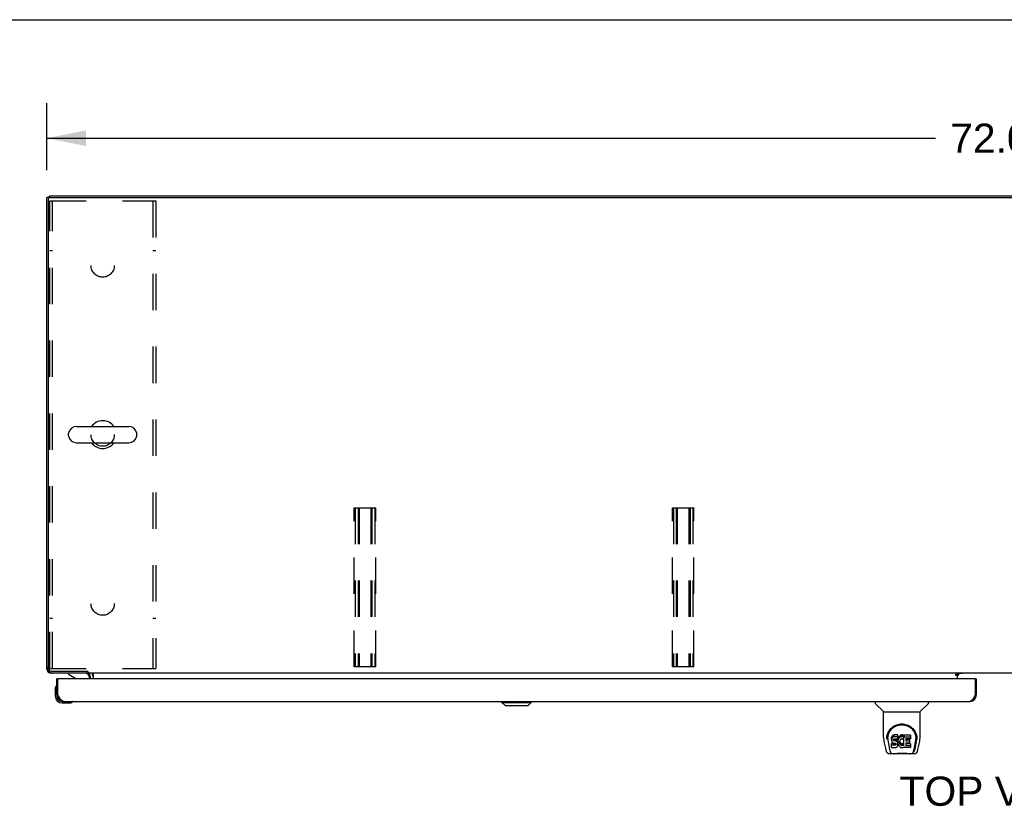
# Model space of a CAD drawing. Header units: inches. Extents: x 0 to 250, y 0 to 162.
# Tile 10 of 21: x 43 to 80, y 132 to 162. Entities that reach past the tile are written whole.
import ezdxf

# ---------------------------------------------------------------- set-up
doc = ezdxf.new("R2010")
doc.units = ezdxf.units.IN
doc.header["$LTSCALE"] = 13.735038
doc.header["$MEASUREMENT"] = 0
doc.linetypes.add('HIDDEN', pattern=[0.2, 0.1, -0.1])
doc.layers.get('0').update_dxf_attribs({"linetype": 'CONTINUOUS'})
for name, color, linetype in [('02___PRT_ALL_AXES', 7, 'CONTINUOUS'), ('DEFAULT_2', 8, 'HIDDEN'), ('DIMENSIONS', 7, 'CONTINUOUS')]:
    doc.layers.add(name, color=color, linetype=linetype)
doc.styles.get("Standard").update_dxf_attribs({"font": 'arial.ttf'})
doc.dimstyles.new('DIMSTYLE_1', dxfattribs={"dimtxt": 1.101741, "dimasz": 1.468988, "dimexe": 0.09, "dimexo": 0.07, "dimgap": 0.0375, "dimtad": 0, "dimtih": 1, "dimtoh": 1, "dimzin": 4, "dimdsep": 46, "dimtxsty": 'Standard', "dimblk": '_FILLED', "dimblk1": '_FILLED', "dimblk2": '_FILLED', "dimcen": 0.09, "dimazin": 1, "dimtfac": 1, "dimtdec": 3, "dimtofl": 0, "dimtmove": 0, "dimatfit": 3, "dimldrblk": '_FILLED', "dimfxl": 1, "dimtolj": 1, "dimtzin": 4, "dimarcsym": 0})

# ---------------------------------------------------------------- blocks, each defined once
blk = doc.blocks.new('_FILLED')
at = {"color": 0, "linetype": 'ByBlock'}
blk.add_solid([(0, 0), (-1, 0.2), (-1, -0.2)], dxfattribs=at)
blk = doc.blocks.new('*D14')
at = {"layer": 'DIMENSIONS', "color": 2, "linetype": 'Continuous'}
for p, q in [((43.675, 155.916), (43.675, 158.442)), ((115.675, 155.916), (115.675, 158.442)), ((43.675, 157.12), (77.199, 157.12)), ((115.675, 157.12), (82.151, 157.12))]:
    blk.add_line(p, q, dxfattribs=at)
at = {"layer": 'DIMENSIONS', "color": 2, "linetype": 'Continuous', "xscale": 1.4689880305, "yscale": 1.4689880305, "zscale": 1.4689880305, "rotation": 180}
blk.add_blockref('_FILLED', (43.675, 157.12), dxfattribs=at)
at = {"layer": 'DIMENSIONS', "color": 2, "linetype": 'Continuous', "xscale": 1.4689880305, "yscale": 1.4689880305, "zscale": 1.4689880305}
blk.add_blockref('_FILLED', (115.675, 157.12), dxfattribs=at)
at = {"layer": 'DIMENSIONS', "color": 2, "linetype": 'Continuous', "insert": (79.675, 157.67), "char_height": 1.1017, "width": 3.84995, "attachment_point": 2, "line_spacing_factor": 0.9}
blk.add_mtext('72.00', dxfattribs=at)

msp = doc.modelspace()

# ---------------------------------------------------------------- linework, layer by layer
at = {"color": 7, "linetype": 'Continuous'}
for p, q in [((0, 161.589), (249.728, 161.589)), ((43.779, 154.888), (43.675, 154.888)), ((43.724, 154.891), (43.727, 154.888)), ((43.779, 154.887), (43.779, 154.94)), ((43.789, 154.888), (115.56, 154.888)), ((43.727, 154.825), (43.727, 137.142)), ((44.491, 145.896), (44.491, 145.984)), ((44.791, 146.246), (46.766, 146.246)), ((47.066, 145.896), (47.066, 145.984)), ((44.791, 145.634), (46.766, 145.634)), ((43.675, 137.106), (43.688, 137.106)), ((43.724, 136.989), (43.747, 137.012)), ((43.841, 136.953), (43.841, 136.94)), ((43.852, 137.017), (45.182, 137.017)), ((44.112, 136.736), (44.05, 136.736)), ((44.492, 136.94), (44.492, 136.901)), ((44.492, 136.901), (44.73, 136.763)), ((45.174, 137.017), (45.174, 136.94)), ((45.227, 136.991), (45.227, 136.94)), ((114.122, 136.94), (45.227, 136.94)), ((45.279, 136.736), (45.279, 136.783)), ((45.425, 136.911), (45.425, 136.736)), ((77.961, 136.91), (78.029, 136.91)), ((77.961, 136.86), (77.961, 136.91)), ((78.029, 136.86), (77.961, 136.86)), ((78.029, 136.94), (78.029, 136.91)), ((78.029, 136.736), (78.029, 136.905)), ((78.036, 136.865), (78.1, 136.929)), ((78.675, 136.736), (78.737, 136.736)), ((43.99, 136.341), (43.993, 136.379)), ((43.99, 136.341), (43.99, 136.085)), ((44.037, 136.477), (44.035, 136.47)), ((44.05, 136.128), (44.05, 136.085)), ((44.05, 136.128), (44.092, 136.128)), ((78.737, 136.128), (78.695, 136.128)), ((44.253, 135.882), (44.296, 135.882)), ((44.253, 135.822), (44.509, 135.822)), ((44.638, 135.867), (44.645, 135.869)), ((60.842, 135.843), (60.842, 135.882)), ((60.96, 135.725), (60.842, 135.843)), ((60.842, 135.843), (61.945, 135.843)), ((60.843, 135.843), (60.843, 135.882)), ((60.961, 135.725), (60.843, 135.843)), ((60.96, 135.725), (61.827, 135.725)), ((61.827, 135.725), (61.945, 135.843)), ((61.945, 135.843), (61.945, 135.882)), ((74.921, 135.882), (74.921, 135.82)), ((75.23, 135.494), (74.933, 135.792)), ((76.62, 135.494), (76.917, 135.792)), ((76.929, 135.882), (76.929, 135.82)), ((75.236, 135.488), (76.614, 135.488)), ((75.236, 134.516), (75.236, 135.488)), ((76.614, 134.517), (76.614, 135.488)), ((75.361, 134.548), (75.36, 134.484)), ((75.398, 134.475), (75.398, 134.451)), ((75.541, 134.52), (75.539, 134.496)), ((75.539, 134.429), (75.539, 134.496)), ((75.546, 134.543), (75.541, 134.52)), ((75.541, 134.453), (75.541, 134.52)), ((75.546, 134.476), (75.541, 134.453)), ((75.555, 134.566), (75.546, 134.543)), ((75.546, 134.476), (75.546, 134.543)), ((75.555, 134.499), (75.546, 134.476)), ((75.569, 134.585), (75.555, 134.566)), ((75.555, 134.499), (75.555, 134.566)), ((75.569, 134.519), (75.555, 134.499)), ((75.577, 134.593), (75.569, 134.585)), ((75.569, 134.519), (75.569, 134.585)), ((75.577, 134.527), (75.569, 134.519)), ((75.587, 134.6), (75.577, 134.593)), ((75.577, 134.527), (75.577, 134.593)), ((75.587, 134.533), (75.577, 134.527)), ((75.609, 134.61), (75.587, 134.6)), ((75.587, 134.533), (75.587, 134.6)), ((75.609, 134.543), (75.587, 134.533)), ((75.632, 134.617), (75.609, 134.61)), ((75.609, 134.543), (75.609, 134.61)), ((75.632, 134.55), (75.609, 134.543)), ((75.616, 134.454), (75.622, 134.459)), ((75.617, 134.397), (75.617, 134.456)), ((75.622, 134.459), (75.636, 134.464)), ((75.624, 134.459), (75.623, 134.46)), ((75.638, 134.455), (75.624, 134.459)), ((75.624, 134.393), (75.624, 134.459)), ((75.771, 134.617), (75.632, 134.617)), ((75.632, 134.55), (75.632, 134.617)), ((75.771, 134.55), (75.632, 134.55)), ((75.636, 134.464), (75.651, 134.465)), ((75.662, 134.456), (75.638, 134.455)), ((75.638, 134.389), (75.638, 134.455)), ((75.651, 134.465), (75.764, 134.465)), ((75.686, 134.455), (75.662, 134.456)), ((75.662, 134.389), (75.662, 134.456)), ((75.709, 134.45), (75.686, 134.455)), ((75.686, 134.388), (75.686, 134.455)), ((75.764, 134.465), (75.769, 134.465)), ((75.769, 134.465), (75.771, 134.471)), ((75.773, 134.574), (75.771, 134.617)), ((75.771, 134.55), (75.771, 134.617)), ((75.773, 134.507), (75.771, 134.55)), ((75.771, 134.471), (75.772, 134.484)), ((75.772, 134.484), (75.773, 134.507)), ((75.773, 134.507), (75.773, 134.574)), ((75.78, 134.475), (75.776, 134.453)), ((75.786, 134.496), (75.78, 134.475)), ((75.78, 134.408), (75.78, 134.475)), ((75.794, 134.517), (75.786, 134.496)), ((75.786, 134.43), (75.786, 134.496)), ((75.805, 134.537), (75.794, 134.517)), ((75.794, 134.45), (75.794, 134.517)), ((75.805, 134.47), (75.794, 134.45)), ((75.818, 134.555), (75.805, 134.537)), ((75.805, 134.47), (75.805, 134.537)), ((75.818, 134.488), (75.805, 134.47)), ((75.833, 134.571), (75.818, 134.555)), ((75.818, 134.488), (75.818, 134.555)), ((75.833, 134.505), (75.818, 134.488)), ((75.849, 134.587), (75.833, 134.571)), ((75.833, 134.505), (75.833, 134.571)), ((75.849, 134.52), (75.833, 134.505)), ((75.867, 134.6), (75.849, 134.587)), ((75.849, 134.52), (75.849, 134.587)), ((75.867, 134.533), (75.849, 134.52)), ((75.888, 134.608), (75.867, 134.6)), ((75.867, 134.533), (75.867, 134.6)), ((75.888, 134.542), (75.867, 134.533)), ((75.912, 134.46), (75.887, 134.45)), ((75.91, 134.613), (75.888, 134.608)), ((75.888, 134.542), (75.888, 134.608)), ((75.91, 134.547), (75.888, 134.542)), ((75.932, 134.616), (75.91, 134.613)), ((75.91, 134.547), (75.91, 134.613)), ((75.932, 134.549), (75.91, 134.547)), ((75.925, 134.464), (75.912, 134.46)), ((75.938, 134.463), (75.925, 134.464)), ((75.932, 134.616), (75.954, 134.615)), ((75.932, 134.549), (75.932, 134.616)), ((75.954, 134.548), (75.932, 134.549)), ((75.951, 134.46), (75.938, 134.463)), ((75.964, 134.455), (75.951, 134.46)), ((75.965, 134.613), (75.954, 134.615)), ((75.954, 134.548), (75.954, 134.615)), ((75.965, 134.547), (75.954, 134.548)), ((75.976, 134.61), (75.965, 134.613)), ((75.965, 134.547), (75.965, 134.613)), ((75.976, 134.543), (75.965, 134.547)), ((75.996, 134.526), (75.97, 134.458)), ((75.995, 134.598), (75.976, 134.61)), ((75.976, 134.543), (75.976, 134.61)), ((75.995, 134.531), (75.976, 134.543)), ((75.995, 134.598), (75.995, 134.531)), ((75.996, 134.594), (75.996, 134.528)), ((76.005, 134.615), (76.242, 134.615)), ((76.005, 134.223), (76.005, 134.615)), ((76.005, 134.548), (76.242, 134.548)), ((76.075, 134.46), (76.075, 134.393)), ((76.242, 134.465), (76.079, 134.465)), ((76.079, 134.455), (76.211, 134.455)), ((76.246, 134.611), (76.246, 134.469)), ((76.489, 134.547), (76.49, 134.484)), ((76.496, 134.461), (76.496, 134.462)), ((75.251, 134.373), (75.316, 134.068)), ((75.407, 134.353), (75.465, 134.061)), ((75.541, 134.453), (75.539, 134.429)), ((75.539, 134.429), (75.54, 134.406)), ((75.54, 134.406), (75.544, 134.382)), ((75.541, 134.144), (75.541, 134.285)), ((75.544, 134.382), (75.552, 134.36)), ((75.605, 134.29), (75.546, 134.29)), ((75.546, 134.223), (75.546, 134.29)), ((75.605, 134.224), (75.546, 134.223)), ((75.546, 134.139), (75.69, 134.139)), ((75.552, 134.36), (75.565, 134.34)), ((75.565, 134.34), (75.581, 134.322)), ((75.581, 134.322), (75.601, 134.309)), ((75.601, 134.309), (75.612, 134.305)), ((75.666, 134.291), (75.605, 134.29)), ((75.605, 134.224), (75.605, 134.29)), ((75.666, 134.224), (75.605, 134.224)), ((75.61, 134.418), (75.611, 134.433)), ((75.611, 134.41), (75.61, 134.418)), ((75.611, 134.433), (75.613, 134.448)), ((75.611, 134.41), (75.611, 134.433)), ((75.613, 134.403), (75.611, 134.41)), ((75.612, 134.305), (75.624, 134.303)), ((75.613, 134.448), (75.616, 134.454)), ((75.613, 134.403), (75.613, 134.448)), ((75.617, 134.397), (75.613, 134.403)), ((75.624, 134.393), (75.617, 134.397)), ((75.638, 134.389), (75.624, 134.393)), ((75.624, 134.303), (75.671, 134.302)), ((75.662, 134.389), (75.638, 134.389)), ((75.686, 134.388), (75.662, 134.389)), ((75.681, 134.292), (75.666, 134.291)), ((75.666, 134.224), (75.666, 134.291)), ((75.681, 134.225), (75.666, 134.224)), ((75.671, 134.302), (75.679, 134.302)), ((75.679, 134.302), (75.686, 134.299)), ((75.688, 134.295), (75.681, 134.292)), ((75.681, 134.225), (75.681, 134.292)), ((75.688, 134.228), (75.681, 134.225)), ((75.709, 134.383), (75.686, 134.388)), ((75.686, 134.299), (75.692, 134.295)), ((75.689, 134.297), (75.688, 134.295)), ((75.688, 134.228), (75.688, 134.295)), ((75.693, 134.234), (75.688, 134.228)), ((75.69, 134.139), (75.702, 134.14)), ((75.692, 134.295), (75.697, 134.289)), ((75.693, 134.234), (75.693, 134.293)), ((75.702, 134.246), (75.693, 134.234)), ((75.697, 134.289), (75.703, 134.275)), ((75.702, 134.246), (75.702, 134.277)), ((75.705, 134.253), (75.702, 134.246)), ((75.702, 134.14), (75.713, 134.144)), ((75.703, 134.275), (75.706, 134.26)), ((75.705, 134.253), (75.705, 134.265)), ((75.706, 134.26), (75.705, 134.253)), ((75.72, 134.445), (75.709, 134.45)), ((75.709, 134.383), (75.709, 134.45)), ((75.72, 134.378), (75.709, 134.383)), ((75.713, 134.144), (75.733, 134.158)), ((75.73, 134.438), (75.72, 134.445)), ((75.72, 134.378), (75.72, 134.445)), ((75.73, 134.371), (75.72, 134.378)), ((75.747, 134.421), (75.73, 134.438)), ((75.73, 134.371), (75.73, 134.438)), ((75.747, 134.354), (75.73, 134.371)), ((75.733, 134.158), (75.75, 134.175)), ((75.761, 134.401), (75.747, 134.421)), ((75.747, 134.354), (75.747, 134.421)), ((75.761, 134.334), (75.747, 134.354)), ((75.75, 134.175), (75.757, 134.185)), ((75.757, 134.185), (75.762, 134.196)), ((75.77, 134.379), (75.761, 134.401)), ((75.761, 134.334), (75.761, 134.401)), ((75.77, 134.312), (75.761, 134.334)), ((75.762, 134.196), (75.771, 134.218)), ((75.771, 134.375), (75.77, 134.379)), ((75.77, 134.312), (75.77, 134.379)), ((75.776, 134.289), (75.77, 134.312)), ((75.776, 134.453), (75.771, 134.409)), ((75.771, 134.342), (75.771, 134.409)), ((75.776, 134.386), (75.771, 134.342)), ((75.771, 134.342), (75.772, 134.32)), ((75.771, 134.218), (75.777, 134.241)), ((75.772, 134.32), (75.775, 134.298)), ((75.775, 134.298), (75.78, 134.276)), ((75.776, 134.386), (75.776, 134.453)), ((75.78, 134.408), (75.776, 134.386)), ((75.779, 134.265), (75.776, 134.289)), ((75.777, 134.241), (75.779, 134.265)), ((75.779, 134.265), (75.779, 134.28)), ((75.786, 134.43), (75.78, 134.408)), ((75.78, 134.276), (75.787, 134.255)), ((75.794, 134.45), (75.786, 134.43)), ((75.787, 134.255), (75.808, 134.215)), ((75.808, 134.215), (75.821, 134.197)), ((75.821, 134.197), (75.835, 134.18)), ((75.835, 134.18), (75.852, 134.165)), ((75.841, 134.358), (75.84, 134.331)), ((75.84, 134.331), (75.842, 134.317)), ((75.844, 134.384), (75.841, 134.358)), ((75.842, 134.317), (75.842, 134.358)), ((75.842, 134.317), (75.845, 134.305)), ((75.848, 134.397), (75.844, 134.384)), ((75.844, 134.377), (75.845, 134.371)), ((75.845, 134.371), (75.855, 134.347)), ((75.845, 134.305), (75.845, 134.371)), ((75.845, 134.305), (75.855, 134.28)), ((75.854, 134.409), (75.848, 134.397)), ((75.852, 134.165), (75.869, 134.151)), ((75.868, 134.432), (75.854, 134.409)), ((75.855, 134.347), (75.868, 134.323)), ((75.855, 134.28), (75.855, 134.347)), ((75.855, 134.28), (75.868, 134.257)), ((75.876, 134.442), (75.868, 134.432)), ((75.868, 134.323), (75.877, 134.313)), ((75.868, 134.257), (75.868, 134.323)), ((75.868, 134.257), (75.877, 134.247)), ((75.869, 134.151), (75.879, 134.146)), ((75.887, 134.45), (75.876, 134.442)), ((75.877, 134.313), (75.887, 134.305)), ((75.877, 134.247), (75.877, 134.313)), ((75.877, 134.247), (75.887, 134.238)), ((75.879, 134.146), (75.89, 134.143)), ((75.887, 134.305), (75.898, 134.297)), ((75.887, 134.238), (75.887, 134.305)), ((75.887, 134.238), (75.898, 134.23)), ((75.89, 134.143), (75.912, 134.137)), ((75.898, 134.297), (75.911, 134.292)), ((75.898, 134.23), (75.898, 134.297)), ((75.898, 134.23), (75.911, 134.225)), ((75.911, 134.292), (75.924, 134.29)), ((75.911, 134.225), (75.911, 134.292)), ((75.911, 134.225), (75.924, 134.223)), ((75.912, 134.137), (75.934, 134.135)), ((75.924, 134.29), (75.937, 134.289)), ((75.924, 134.223), (75.924, 134.29)), ((75.924, 134.223), (75.937, 134.223)), ((75.934, 134.135), (75.956, 134.138)), ((75.937, 134.289), (75.95, 134.291)), ((75.937, 134.223), (75.937, 134.289)), ((75.937, 134.223), (75.95, 134.225)), ((75.95, 134.291), (75.963, 134.295)), ((75.95, 134.225), (75.95, 134.291)), ((75.95, 134.225), (75.963, 134.229)), ((75.956, 134.138), (75.977, 134.144)), ((75.963, 134.295), (75.975, 134.301)), ((75.963, 134.229), (75.963, 134.295)), ((75.963, 134.229), (75.975, 134.234)), ((75.975, 134.301), (75.986, 134.308)), ((75.975, 134.234), (75.975, 134.301)), ((75.975, 134.234), (75.986, 134.242)), ((75.977, 134.144), (75.996, 134.156)), ((75.986, 134.308), (75.986, 134.242)), ((75.993, 134.307), (76.005, 134.29)), ((75.993, 134.241), (76.005, 134.223)), ((76.007, 134.156), (75.996, 134.156)), ((75.996, 134.156), (75.996, 134.156)), ((76.007, 134.143), (76.007, 134.156)), ((76.242, 134.139), (76.011, 134.139)), ((76.076, 134.302), (76.076, 134.224)), ((76.079, 134.388), (76.211, 134.388)), ((76.211, 134.306), (76.081, 134.306)), ((76.081, 134.287), (76.242, 134.287)), ((76.081, 134.22), (76.242, 134.22)), ((76.215, 134.451), (76.215, 134.311)), ((76.247, 134.282), (76.247, 134.143)), ((76.385, 134.061), (76.442, 134.35)), ((76.427, 134.096), (76.479, 134.366)), ((76.442, 134.35), (76.443, 134.354)), ((76.534, 134.068), (76.599, 134.373)), ((75.44, 133.913), (75.642, 133.913)), ((75.482, 133.992), (75.475, 133.992)), ((75.481, 133.997), (75.484, 133.987)), ((75.484, 133.986), (75.484, 133.987)), ((75.527, 133.913), (75.525, 133.913)), ((76.218, 133.902), (75.632, 133.902)), ((76.208, 133.913), (76.41, 133.913)), ((76.325, 133.913), (76.323, 133.913)), ((76.366, 133.987), (76.369, 133.997)), ((76.366, 133.986), (76.366, 133.987)), ((76.375, 133.992), (76.368, 133.992))]:
    msp.add_line(p, q, dxfattribs=at)
at = {"color": 3, "linetype": 'Continuous'}
for p, q in [((43.675, 137.106), (43.675, 154.888)), ((43.779, 154.94), (115.571, 154.94)), ((45.178, 136.94), (43.841, 136.94)), ((44.05, 136.128), (44.05, 136.736)), ((44.092, 136.128), (44.092, 136.716)), ((78.675, 136.736), (44.112, 136.736)), ((45.321, 136.736), (45.321, 136.797)), ((78.029, 136.905), (77.961, 136.905)), ((78.2, 136.929), (78.029, 136.929)), ((78.695, 136.716), (78.695, 136.128)), ((78.737, 136.128), (78.737, 136.736)), ((44.099, 136.116), (44.092, 136.128)), ((44.109, 136.096), (44.099, 136.116)), ((44.126, 136.065), (44.119, 136.077)), ((44.133, 136.052), (44.126, 136.065)), ((78.668, 136.077), (78.661, 136.065)), ((78.675, 136.09), (78.668, 136.077)), ((78.682, 136.103), (78.675, 136.09)), ((78.695, 136.128), (78.682, 136.103)), ((44.296, 135.882), (78.491, 135.882))]:
    msp.add_line(p, q, dxfattribs=at)
for points in [[(43.684, 137.122), (43.683, 137.122), (43.677, 137.114), (43.675, 137.106)], [(43.841, 136.94), (43.849, 136.942), (43.857, 136.948), (43.857, 136.949)], [(44.119, 136.077), (44.112, 136.09), (44.109, 136.096)], [(44.296, 135.882), (44.293, 135.882), (44.29, 135.882), (44.286, 135.883), (44.283, 135.883), (44.279, 135.884), (44.276, 135.885), (44.273, 135.886), (44.269, 135.887), (44.266, 135.889), (44.262, 135.89), (44.259, 135.892), (44.256, 135.894), (44.252, 135.896), (44.249, 135.898), (44.245, 135.901), (44.242, 135.903), (44.239, 135.906), (44.235, 135.909), (44.232, 135.912), (44.228, 135.915), (44.225, 135.918), (44.222, 135.922), (44.218, 135.925), (44.215, 135.929), (44.211, 135.933), (44.208, 135.937), (44.204, 135.941), (44.201, 135.945), (44.198, 135.95), (44.194, 135.954), (44.191, 135.959), (44.187, 135.964), (44.184, 135.968), (44.181, 135.973), (44.177, 135.978), (44.174, 135.984), (44.17, 135.989), (44.167, 135.994), (44.164, 136), (44.16, 136.005), (44.157, 136.011), (44.153, 136.017), (44.15, 136.022), (44.147, 136.028), (44.143, 136.034), (44.14, 136.04), (44.136, 136.046), (44.133, 136.052)], [(78.661, 136.065), (78.655, 136.052), (78.651, 136.046), (78.648, 136.04), (78.644, 136.034), (78.641, 136.028), (78.638, 136.022), (78.634, 136.017), (78.631, 136.011), (78.627, 136.005), (78.624, 136), (78.621, 135.994), (78.617, 135.989), (78.614, 135.984), (78.61, 135.978), (78.607, 135.973), (78.603, 135.968), (78.6, 135.964), (78.597, 135.959), (78.593, 135.954), (78.59, 135.95), (78.586, 135.945), (78.583, 135.941), (78.58, 135.937), (78.576, 135.933), (78.573, 135.929), (78.569, 135.925), (78.566, 135.922), (78.563, 135.918), (78.559, 135.915), (78.556, 135.912), (78.552, 135.909), (78.549, 135.906), (78.546, 135.903), (78.542, 135.901), (78.539, 135.898), (78.535, 135.896), (78.532, 135.894), (78.528, 135.892), (78.525, 135.89), (78.522, 135.889), (78.518, 135.887), (78.515, 135.886), (78.511, 135.885), (78.508, 135.884), (78.505, 135.883), (78.501, 135.883), (78.498, 135.882), (78.494, 135.882), (78.491, 135.882)]]:
    msp.add_lwpolyline(points, dxfattribs=at)
at = {"color": 7, "linetype": 'Continuous'}
for points in [[(45.207, 137.006), (45.205, 137.006), (45.203, 137.007), (45.201, 137.007), (45.199, 137.008), (45.197, 137.009), (45.195, 137.01), (45.192, 137.012), (45.189, 137.013), (45.187, 137.014), (45.184, 137.016), (45.182, 137.017)], [(45.227, 136.991), (45.226, 136.992), (45.225, 136.994), (45.223, 136.996), (45.222, 136.997), (45.22, 136.999), (45.219, 137), (45.217, 137.001), (45.216, 137.002), (45.215, 137.003), (45.214, 137.003), (45.212, 137.004), (45.211, 137.004), (45.21, 137.005), (45.207, 137.006)], [(45.396, 136.937), (45.394, 136.938), (45.393, 136.939), (45.391, 136.939), (45.39, 136.94), (45.388, 136.94)], [(45.405, 136.924), (45.403, 136.928), (45.401, 136.93), (45.4, 136.932), (45.399, 136.934), (45.397, 136.935), (45.396, 136.937)], [(45.425, 136.911), (45.423, 136.911), (45.422, 136.911), (45.42, 136.911), (45.418, 136.912), (45.416, 136.913), (45.414, 136.914), (45.412, 136.915), (45.411, 136.917), (45.409, 136.918), (45.408, 136.92), (45.407, 136.922), (45.405, 136.924)], [(75.354, 134.474), (75.357, 134.517), (75.364, 134.569), (75.376, 134.618), (75.391, 134.664), (75.41, 134.707), (75.431, 134.748), (75.456, 134.786), (75.483, 134.822), (75.512, 134.856), (75.544, 134.887), (75.579, 134.915), (75.615, 134.941), (75.654, 134.964), (75.695, 134.984), (75.738, 135.001), (75.783, 135.014), (75.829, 135.024), (75.876, 135.03), (75.923, 135.032), (75.971, 135.03), (76.017, 135.025), (76.063, 135.015), (76.108, 135.002), (76.151, 134.986), (76.192, 134.966), (76.231, 134.943), (76.268, 134.918), (76.303, 134.889), (76.335, 134.859), (76.365, 134.825), (76.392, 134.79), (76.417, 134.752), (76.438, 134.711), (76.457, 134.668), (76.473, 134.622), (76.485, 134.574), (76.493, 134.522), (76.496, 134.474)], [(75.398, 134.475), (75.398, 134.495), (75.4, 134.519), (75.403, 134.543), (75.406, 134.567), (75.411, 134.59), (75.417, 134.613), (75.423, 134.636), (75.431, 134.658), (75.44, 134.68), (75.449, 134.701), (75.459, 134.721), (75.47, 134.741), (75.482, 134.76), (75.494, 134.778), (75.507, 134.795), (75.52, 134.812), (75.534, 134.827), (75.548, 134.842), (75.562, 134.856), (75.577, 134.87), (75.592, 134.883), (75.607, 134.895), (75.622, 134.906), (75.638, 134.916), (75.654, 134.926), (75.669, 134.935), (75.685, 134.944)], [(75.685, 134.944), (75.701, 134.952), (75.717, 134.959), (75.733, 134.965), (75.749, 134.971), (75.765, 134.977), (75.781, 134.981), (75.797, 134.986), (75.813, 134.989), (75.829, 134.993), (75.845, 134.995), (75.861, 134.998), (75.877, 134.999), (75.892, 135), (75.908, 135.001), (75.924, 135.001), (75.94, 135.001), (75.956, 135.001), (75.972, 134.999), (75.988, 134.998), (76.004, 134.996), (76.02, 134.993), (76.036, 134.99), (76.052, 134.986), (76.068, 134.982), (76.084, 134.977), (76.1, 134.972), (76.116, 134.966), (76.132, 134.959), (76.148, 134.952)], [(76.148, 134.952), (76.164, 134.944), (76.18, 134.936), (76.196, 134.927), (76.211, 134.917), (76.227, 134.906), (76.242, 134.895), (76.257, 134.883), (76.272, 134.871), (76.287, 134.857), (76.302, 134.843), (76.316, 134.828), (76.33, 134.812), (76.343, 134.795), (76.356, 134.778), (76.368, 134.76), (76.38, 134.741), (76.39, 134.721), (76.401, 134.701), (76.41, 134.68), (76.419, 134.659), (76.426, 134.637), (76.433, 134.614), (76.439, 134.591), (76.444, 134.567), (76.447, 134.543), (76.45, 134.519), (76.452, 134.495), (76.452, 134.475)], [(75.236, 134.516), (75.237, 134.49), (75.24, 134.447), (75.245, 134.405), (75.251, 134.373)], [(75.354, 134.461), (75.354, 134.466), (75.354, 134.474)], [(76.443, 134.354), (76.443, 134.357), (76.444, 134.36), (76.445, 134.363), (76.445, 134.366), (76.446, 134.37), (76.446, 134.373), (76.447, 134.376), (76.447, 134.38), (76.448, 134.383), (76.448, 134.387), (76.448, 134.391), (76.449, 134.395), (76.449, 134.399), (76.45, 134.403), (76.45, 134.407), (76.45, 134.411), (76.451, 134.415), (76.451, 134.42), (76.451, 134.425), (76.451, 134.429), (76.452, 134.434), (76.452, 134.439), (76.452, 134.444), (76.452, 134.449), (76.452, 134.475)], [(76.496, 134.474), (76.496, 134.467), (76.496, 134.462)], [(76.599, 134.373), (76.605, 134.405), (76.61, 134.447), (76.613, 134.489), (76.614, 134.517)], [(75.398, 134.451), (75.398, 134.435), (75.4, 134.407), (75.403, 134.379), (75.407, 134.353)], [(75.546, 134.29), (75.545, 134.29), (75.545, 134.29), (75.545, 134.29), (75.544, 134.289), (75.544, 134.289), (75.543, 134.289), (75.543, 134.289), (75.543, 134.288), (75.542, 134.288), (75.542, 134.287), (75.542, 134.287), (75.542, 134.286), (75.541, 134.286), (75.541, 134.285)], [(75.546, 134.223), (75.545, 134.223), (75.545, 134.223), (75.545, 134.223), (75.544, 134.223), (75.544, 134.222), (75.543, 134.222), (75.543, 134.222), (75.543, 134.222), (75.542, 134.221), (75.542, 134.221), (75.542, 134.22), (75.542, 134.22), (75.541, 134.219), (75.541, 134.218)], [(75.316, 134.068), (75.32, 134.053), (75.325, 134.032), (75.331, 134.014), (75.337, 133.997), (75.344, 133.982), (75.351, 133.969), (75.36, 133.957), (75.369, 133.946), (75.38, 133.936), (75.392, 133.927), (75.406, 133.92), (75.421, 133.916), (75.436, 133.914), (75.44, 133.913)], [(75.465, 134.061), (75.467, 134.049), (75.47, 134.035), (75.473, 134.022), (75.477, 134.009), (75.481, 133.997)], [(75.484, 133.986), (75.49, 133.974), (75.496, 133.961), (75.502, 133.95), (75.509, 133.941), (75.516, 133.933), (75.524, 133.926), (75.533, 133.92), (75.543, 133.916), (75.553, 133.914), (75.561, 133.913)], [(75.642, 133.913), (75.662, 133.914), (75.684, 133.916), (75.708, 133.918), (75.732, 133.92), (75.758, 133.923), (75.785, 133.926), (75.812, 133.929), (75.84, 133.931), (75.869, 133.933), (75.898, 133.934), (75.928, 133.934), (75.957, 133.934), (75.986, 133.933), (76.014, 133.931), (76.042, 133.929), (76.069, 133.926), (76.095, 133.923), (76.121, 133.92), (76.144, 133.918), (76.167, 133.915), (76.188, 133.914), (76.208, 133.913)], [(75.642, 133.913), (75.664, 133.914), (75.69, 133.916), (75.718, 133.918), (75.746, 133.921), (75.775, 133.924), (75.804, 133.927), (75.833, 133.929), (75.864, 133.931), (75.894, 133.932), (75.925, 133.932), (75.955, 133.932), (75.985, 133.931), (76.016, 133.929), (76.045, 133.927), (76.075, 133.924), (76.132, 133.918)], [(76.132, 133.918), (76.159, 133.916), (76.186, 133.914), (76.208, 133.913)], [(76.289, 133.913), (76.297, 133.914), (76.307, 133.916), (76.317, 133.92), (76.326, 133.926), (76.334, 133.933), (76.341, 133.941), (76.348, 133.95), (76.354, 133.961), (76.36, 133.974), (76.366, 133.986)], [(76.369, 133.997), (76.373, 134.009), (76.377, 134.022), (76.38, 134.035), (76.383, 134.049), (76.385, 134.061)], [(76.41, 133.913), (76.424, 133.915), (76.438, 133.918), (76.45, 133.923), (76.462, 133.93), (76.472, 133.937), (76.482, 133.946), (76.49, 133.956), (76.497, 133.967), (76.504, 133.978), (76.51, 133.991), (76.516, 134.005), (76.521, 134.02), (76.526, 134.037), (76.531, 134.056), (76.534, 134.068)]]:
    msp.add_lwpolyline(points, dxfattribs=at)
at = {"color": 3, "linetype": 'Continuous'}
for centre, radius, start, end in [((43.841, 154.774), 0.167, 112.0574, 136.4991), ((43.921, 137.186), 0.246, 180, 270), ((43.841, 137.106), 0.167, 180, 270), ((44.112, 136.716), 0.02, 90, 180), ((45.178, 136.797), 0.142, 0, 90), ((78.144, 136.825), 0.115, 115.2502, 169.2857), ((78.675, 136.716), 0.02, 0, 90), ((44.296, 136.128), 0.246, 180, 270), ((78.491, 136.128), 0.246, 270, 360)]:
    msp.add_arc(centre, radius, start, end, dxfattribs=at)
at = {"color": 7, "linetype": 'Continuous'}
for centre, radius, start, end in [((43.789, 154.825), 0.0625, 90, 180), ((45.779, 145.94), 0.523, 35.8091, 144.1909), ((44.635, 145.984), 0.144, 164.3697, 180), ((44.791, 145.94), 0.306, 90, 164.3697), ((46.766, 145.94), 0.306, 15.6303, 90), ((46.923, 145.984), 0.144, 0, 15.6303), ((44.635, 145.896), 0.144, 180, 195.6303), ((44.791, 145.94), 0.306, 195.6303, 270), ((45.779, 145.94), 0.523, 215.8102, 324.1898), ((46.766, 145.94), 0.306, 270, 344.3697), ((46.923, 145.896), 0.144, 344.3697, 360), ((43.852, 137.142), 0.125, 180, 270), ((44.68, 136.676), 0.1, 36.5468, 59.908), ((45.122, 136.783), 0.157, 0, 90), ((45.178, 136.797), 0.246, 0, 35.3272), ((44.24, 136.341), 0.25, 149.1101, 180), ((44.038, 136.462), 0.015, 96.3796, 149.1101), ((44.035, 136.462), 0.015, 0, 83.6204), ((44.253, 136.085), 0.263, 180, 270), ((44.253, 136.085), 0.203, 180, 270), ((44.509, 136.072), 0.25, 270, 300.8899), ((44.63, 135.867), 0.015, 6.3796, 90), ((44.63, 135.87), 0.015, 300.8899, 353.6204), ((74.96, 135.82), 0.0394, 180, 225), ((76.89, 135.82), 0.0394, 315, 360), ((75.244, 135.508), 0.0197, 225, 270), ((76.606, 135.508), 0.0197, 270, 315), ((75.632, 133.921), 0.0197, 203.607, 270), ((76.218, 133.921), 0.0197, 270, 336.393)]:
    msp.add_arc(centre, radius, start, end, dxfattribs=at)
for centre, major_axis, ratio, start_param, end_param in [((75.925, 134.474), (0, 0.565), 0.999848, 1.129542, 1.553352), ((75.966, 134.459), (0, 0.00448), 1, -3.557718, -1.937287), ((75.992, 134.594), (0.00448, 0), 1, 0.003891, 0.905353), ((75.992, 134.528), (0, 0.00448), 1, 4.345898, 5.617742), ((76.079, 134.46), (0, 0.00448), 1, 0, 1.570796), ((76.079, 134.46), (0, 0.00448), 1, 1.570796, 3.141593), ((76.211, 134.451), (0, 0.00448), 1, -1.570796, 0), ((76.242, 134.611), (0, 0.00448), 1, -1.570796, 0), ((76.242, 134.544), (0, 0.00448), 1, -1.570796, 0), ((76.242, 134.469), (0, 0.00448), 1, -3.141593, -1.570796), ((75.925, 134.474), (0, 0.565), 0.999848, 4.519536, 5.157611), ((75.546, 134.144), (0, 0.00483), 1, -4.712389, -3.141593), ((75.989, 134.305), (0.00448, 0), 1, 0.594971, 2.222579), ((75.989, 134.238), (0.00448, 0), 1, 0.594971, 2.222579), ((76.011, 134.143), (0, 0.00448), 1, 1.570796, 3.141593), ((76.079, 134.393), (0, 0.00448), 1, 1.570796, 3.141593), ((76.081, 134.302), (0, 0.00448), 1, 0, 1.570796), ((76.081, 134.291), (0, 0.00448), 1, 1.570796, 3.141593), ((76.081, 134.224), (0, 0.00448), 1, 1.570796, 3.141593), ((76.211, 134.384), (0, 0.00448), 1, -1.570796, 0), ((76.211, 134.311), (0, 0.00448), 1, -3.141593, -1.570796), ((76.242, 134.282), (0, 0.00448), 1, -1.570796, 0), ((76.242, 134.215), (0, 0.00448), 1, -1.570796, 0), ((76.242, 134.143), (0, 0.00448), 1, -3.141593, -1.570796), ((76.369, 134.347), (-0.007, 0.354), 0.213027, -3.145575, -2.360177)]:
    msp.add_ellipse(centre, major_axis=major_axis, ratio=ratio, start_param=start_param, end_param=end_param, dxfattribs=at)
at = {"layer": '02___PRT_ALL_AXES', "color": 3, "linetype": 'Continuous'}
msp.add_line((78.2, 136.929), (78.2, 136.94), dxfattribs=at)
at = {"layer": '02___PRT_ALL_AXES', "color": 8, "linetype": 'HIDDEN'}
for centre in [(45.779, 152.315), (45.779, 145.94), (45.779, 139.565)]:
    msp.add_circle(centre, 0.438, dxfattribs=at)
at = {"layer": 'DEFAULT_2', "color": 8, "linetype": 'HIDDEN'}
for p, q in [((43.779, 137.127), (43.779, 154.752)), ((43.779, 154.752), (47.779, 154.752)), ((43.883, 137.127), (43.883, 154.752)), ((47.675, 154.752), (47.675, 137.127)), ((47.779, 154.752), (47.779, 137.127)), ((43.883, 152.877), (43.779, 152.877)), ((47.779, 152.877), (47.675, 152.877)), ((55.269, 137.186), (55.269, 143.186)), ((55.269, 143.186), (56.081, 143.186)), ((55.309, 143.186), (55.309, 137.186)), ((55.416, 143.186), (55.416, 137.186)), ((55.456, 143.186), (55.456, 137.186)), ((55.894, 143.186), (55.894, 137.186)), ((55.934, 143.186), (55.934, 137.186)), ((56.041, 143.186), (56.041, 137.186)), ((56.081, 137.186), (56.081, 143.186)), ((67.269, 137.186), (67.269, 143.186)), ((67.269, 143.186), (68.081, 143.186)), ((67.309, 143.186), (67.309, 137.186)), ((67.416, 143.186), (67.416, 137.186)), ((67.456, 143.186), (67.456, 137.186)), ((67.894, 143.186), (67.894, 137.186)), ((67.934, 143.186), (67.934, 137.186)), ((68.041, 143.186), (68.041, 137.186)), ((68.081, 137.186), (68.081, 143.186)), ((43.883, 139.002), (43.779, 139.002)), ((47.779, 139.002), (47.675, 139.002)), ((43.779, 137.127), (47.779, 137.127)), ((56.081, 137.186), (55.269, 137.186)), ((68.081, 137.186), (67.269, 137.186))]:
    msp.add_line(p, q, dxfattribs=at)

# ---------------------------------------------------------------- texts
at = {"layer": 'DIMENSIONS', "color": 2, "linetype": 'Continuous', "insert": (79.601, 133.045), "char_height": 1.1017, "width": 7.5074, "attachment_point": 2, "line_spacing_factor": 0.9}
msp.add_mtext('TOP VIEW', dxfattribs=at)

# ---------------------------------------------------------------- dimensions: what is measured, and where the dimension line sits
at = {"layer": 'DIMENSIONS', "color": 2, "linetype": 'Continuous'}
dim = msp.add_linear_dim(base=(43.675, 157.12), p1=(115.675, 158.512), p2=(43.675, 158.512), angle=180, dimstyle='DIMSTYLE_1', dxfattribs=at)
dim.commit()
dim.dimension.update_dxf_attribs({"geometry": '*D14', "text_midpoint": (79.675, 157.113), "dimtype": 160})

doc.saveas('drawing.dxf')
